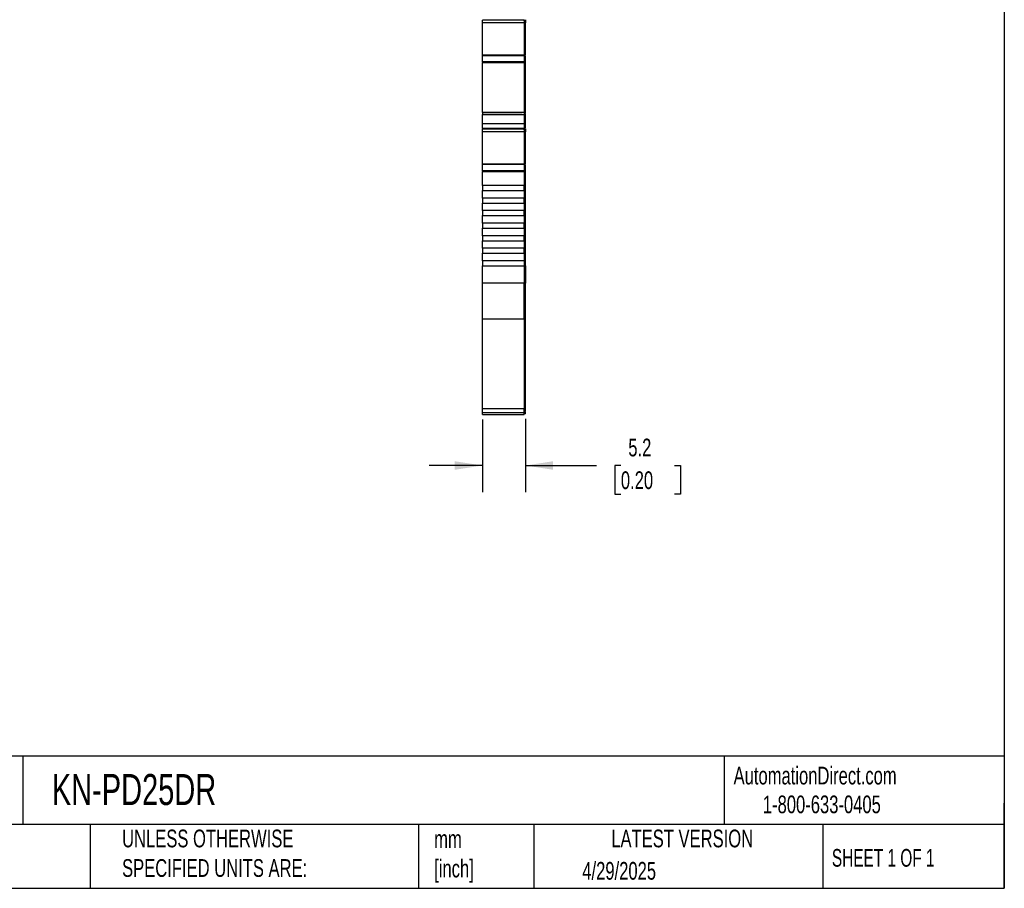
# Model space of a CAD drawing. Header units: millimetres. Extents: x 6 to 273, y 6 to 210.
# Tile 6 of 10: x 155 to 273, y 6 to 110. Entities that reach past the tile are written whole.
import ezdxf

# ---------------------------------------------------------------- set-up
doc = ezdxf.new("R2010")
doc.units = ezdxf.units.MM
doc.linetypes.add('SLD-Solid', pattern=[0])
doc.layers.add('DIMENSIONS', color=140, linetype='SLD-Solid', lineweight=25)
doc.layers.add('TEXT', color=140, linetype='SLD-Solid', lineweight=25)
doc.styles.add('SLDTEXTSTYLE0', font='TXT', dxfattribs={"width": 0.7})
doc.styles.add('SLDTEXTSTYLE1', font='TXT', dxfattribs={"width": 0.65})
doc.dimstyles.new('SLDDIMSTYLE1', dxfattribs={"dimtxt": 2.158008, "dimasz": 3.302, "dimexe": 0, "dimexo": 0.0625, "dimgap": 0.539502, "dimtad": 0, "dimtih": 1, "dimtoh": 1, "dimrnd": 1e-09, "dimzin": 12, "dimdsep": 46, "dimtxsty": 'SLDTEXTSTYLE0', "dimsah": 1, "dimcen": 0.09, "dimadec": 0, "dimazin": 3, "dimtfac": 1, "dimtmove": 0, "dimatfit": 0, "dimfxl": 0, "dimfrac": 2, "dimtolj": 1, "dimtzin": 12, "dimarcsym": 0})

# ---------------------------------------------------------------- blocks, each defined once
blk = doc.blocks.new('_D_3')
at = {"layer": 'DIMENSIONS'}
for p, q in [((215.83, 62.44), (215.83, 53.69)), ((210.68, 62.36), (210.68, 53.69)), ((210.68, 56.87), (204.33, 56.87)), ((215.83, 56.87), (224.29, 56.87)), ((227.22, 56.87), (226.49, 56.87)), ((226.49, 56.87), (226.49, 53.44)), ((233.63, 56.87), (234.35, 56.87)), ((234.35, 56.87), (234.35, 53.44)), ((226.49, 53.44), (227.22, 53.44)), ((234.35, 53.44), (233.63, 53.44))]:
    blk.add_line(p, q, dxfattribs=at)
for points in [[(210.68, 56.87), (207.37, 57.38), (207.37, 56.36)], [(215.83, 56.87), (219.13, 56.36), (219.13, 57.38)]]:
    blk.add_solid(points, dxfattribs=at)
at = {"layer": 'DIMENSIONS', "char_height": 2.117, "attachment_point": 1, "style": 'SLDTEXTSTYLE0'}
for s, insert in [('5.2', (228.11, 60.08)), ('0.20', (227.22, 56.17))]:
    blk.add_mtext(s, dxfattribs=dict(at, insert=insert))

msp = doc.modelspace()

# ---------------------------------------------------------------- linework, layer by layer
for p, q in [((210.677, 110.14), (210.677, 110.124)), ((210.677, 110.124), (215.577, 110.124)), ((210.677, 109.794), (210.677, 110.085)), ((210.677, 109.794), (215.677, 109.794)), ((210.677, 105.971), (210.677, 109.794)), ((215.577, 110.124), (215.577, 110.085)), ((215.677, 110.085), (215.577, 110.085)), ((215.577, 110.076), (215.677, 110.076)), ((215.677, 110.124), (215.677, 110.14)), ((215.677, 110.124), (215.677, 110.085)), ((215.677, 110.085), (215.677, 110.076)), ((215.677, 110.082), (215.677, 109.794)), ((215.677, 109.794), (215.677, 105.971)), ((215.827, 109.769), (215.677, 109.769)), ((215.827, 105.902), (215.827, 109.769)), ((210.677, 105.939), (215.677, 105.939)), ((210.677, 105.869), (210.677, 105.939)), ((215.677, 105.939), (215.677, 105.869)), ((210.677, 105.869), (215.677, 105.869)), ((210.677, 105.096), (210.677, 105.869)), ((215.677, 105.096), (210.677, 105.096)), ((210.677, 105.096), (210.677, 105.018)), ((210.677, 105.018), (215.677, 105.018)), ((210.677, 99.032), (210.677, 105.018)), ((215.677, 105.869), (215.677, 105.096)), ((215.677, 105.838), (215.827, 105.838)), ((215.677, 105.775), (215.827, 105.775)), ((215.677, 105.096), (215.677, 105.018)), ((215.677, 105.07), (215.827, 105.07)), ((215.677, 105.018), (215.677, 99.032)), ((215.677, 105.018), (215.827, 105.018)), ((215.827, 105.07), (215.827, 105.775)), ((215.827, 98.996), (215.827, 105.018)), ((215.677, 99.032), (210.677, 99.032)), ((210.677, 99.032), (210.677, 98.81)), ((210.677, 99.032), (211.071, 99.032)), ((211.071, 99.032), (210.677, 99.032)), ((211.552, 99.032), (210.677, 99.032)), ((210.677, 99.032), (210.677, 99.032)), ((210.677, 99.032), (210.677, 99.032)), ((211.477, 99.032), (211.177, 99.032)), ((211.177, 99.032), (211.177, 99.032)), ((211.177, 99.032), (211.477, 99.032)), ((211.478, 99.032), (211.277, 99.032)), ((211.277, 99.032), (211.277, 99.032)), ((211.277, 99.032), (211.478, 99.032)), ((211.552, 99.032), (211.477, 99.032)), ((211.477, 99.032), (211.477, 99.032)), ((211.477, 99.032), (211.477, 99.032)), ((211.477, 99.032), (211.677, 99.032)), ((215.026, 99.032), (211.478, 99.032)), ((211.478, 99.032), (215.026, 99.032)), ((211.677, 99.032), (214.827, 99.032)), ((214.827, 99.032), (215.027, 99.032)), ((215.027, 99.032), (214.952, 99.032)), ((215.677, 99.032), (214.952, 99.032)), ((215.026, 99.032), (215.227, 99.032)), ((215.227, 99.032), (215.026, 99.032)), ((215.027, 99.032), (215.027, 99.032)), ((215.027, 99.032), (215.327, 99.032)), ((215.327, 99.032), (215.027, 99.032)), ((215.027, 99.032), (215.027, 99.032)), ((215.227, 99.032), (215.227, 99.032)), ((215.327, 99.032), (215.327, 99.032)), ((215.427, 99.032), (215.427, 99.032)), ((215.677, 99.032), (215.677, 98.81)), ((215.677, 99.032), (215.677, 99.032)), ((215.677, 98.932), (215.827, 98.932)), ((215.677, 98.932), (215.827, 98.932)), ((210.677, 98.81), (215.677, 98.81)), ((210.677, 97.684), (210.677, 98.81)), ((215.677, 97.684), (210.677, 97.684)), ((210.677, 97.125), (210.677, 97.684)), ((215.677, 98.81), (215.677, 97.684)), ((215.677, 98.784), (215.827, 98.784)), ((215.677, 97.727), (215.827, 97.727)), ((215.677, 97.684), (215.677, 97.125)), ((215.827, 97.727), (215.827, 98.784)), ((215.827, 97.217), (215.827, 97.727)), ((215.677, 97.125), (210.677, 97.125)), ((210.677, 97.125), (210.677, 97.109)), ((210.677, 97.109), (215.577, 97.109)), ((210.677, 96.78), (210.677, 97.07)), ((210.677, 96.78), (215.677, 96.78)), ((210.677, 92.956), (210.677, 96.78)), ((215.577, 97.109), (215.577, 97.07)), ((215.577, 97.07), (215.677, 97.07)), ((215.577, 97.062), (215.677, 97.062)), ((215.677, 97.217), (215.827, 97.217)), ((215.677, 97.167), (215.827, 97.167)), ((215.677, 97.162), (215.827, 97.162)), ((215.677, 97.151), (215.827, 97.151)), ((215.677, 97.067), (215.677, 96.78)), ((215.677, 96.78), (215.677, 92.956)), ((215.827, 96.754), (215.677, 96.754)), ((215.827, 97.162), (215.827, 97.167)), ((215.827, 92.887), (215.827, 96.754)), ((210.677, 92.924), (215.677, 92.924)), ((210.677, 92.855), (210.677, 92.924)), ((215.677, 92.855), (210.677, 92.855)), ((210.677, 92.081), (210.677, 92.855)), ((215.677, 92.081), (210.677, 92.081)), ((210.677, 92.003), (215.677, 92.003)), ((210.677, 90.332), (210.677, 92.003)), ((215.677, 92.924), (215.677, 92.855)), ((215.677, 92.855), (215.677, 92.081)), ((215.677, 92.823), (215.827, 92.823)), ((215.677, 92.76), (215.827, 92.76)), ((215.677, 92.055), (215.827, 92.055)), ((215.677, 92.003), (215.677, 90.332)), ((215.677, 92.003), (215.827, 92.003)), ((215.827, 92.055), (215.827, 92.76)), ((215.827, 90.332), (215.827, 92.003)), ((215.677, 90.332), (210.677, 90.332)), ((210.677, 89.732), (215.677, 89.732)), ((210.677, 88.832), (210.677, 89.732)), ((215.677, 90.332), (215.827, 90.332)), ((215.677, 89.732), (215.677, 88.832)), ((215.827, 80.732), (215.827, 90.332)), ((215.677, 88.832), (210.677, 88.832)), ((210.677, 88.232), (215.677, 88.232)), ((210.677, 87.332), (210.677, 88.232)), ((215.677, 87.332), (210.677, 87.332)), ((215.677, 88.232), (215.677, 87.332)), ((210.677, 86.732), (215.677, 86.732)), ((210.677, 85.832), (210.677, 86.732)), ((215.677, 86.732), (215.677, 85.832)), ((215.677, 85.832), (210.677, 85.832)), ((210.677, 85.232), (215.677, 85.232)), ((210.677, 84.332), (210.677, 85.232)), ((215.677, 85.232), (215.677, 84.332)), ((215.677, 84.332), (210.677, 84.332)), ((210.677, 83.732), (215.677, 83.732)), ((210.677, 82.832), (210.677, 83.732)), ((215.677, 83.732), (215.677, 82.832)), ((215.677, 82.832), (210.677, 82.832)), ((210.677, 82.232), (215.677, 82.232)), ((210.677, 81.332), (210.677, 82.232)), ((215.677, 81.332), (210.677, 81.332)), ((210.677, 81.332), (210.677, 80.732)), ((215.677, 82.232), (215.677, 81.332)), ((215.677, 81.332), (215.677, 80.732)), ((210.677, 80.732), (215.677, 80.732)), ((210.677, 78.671), (210.677, 80.732)), ((215.677, 80.732), (215.677, 78.671)), ((215.677, 80.732), (215.827, 80.732)), ((215.827, 80.732), (215.827, 78.671)), ((215.677, 78.671), (210.677, 78.671)), ((210.677, 74.381), (210.677, 78.671)), ((215.677, 74.381), (215.677, 78.671)), ((215.827, 78.671), (215.677, 78.671)), ((210.677, 74.381), (215.677, 74.381)), ((210.677, 63.628), (210.677, 74.381)), ((215.677, 74.467), (215.827, 74.467)), ((215.677, 74.381), (215.677, 63.628)), ((215.827, 63.714), (215.827, 74.467)), ((215.677, 63.628), (210.677, 63.628)), ((210.677, 63.222), (210.677, 63.628)), ((215.677, 63.714), (215.827, 63.714)), ((215.677, 63.222), (215.677, 63.628)), ((210.677, 63.222), (215.677, 63.222)), ((210.677, 62.96), (210.677, 63.222)), ((210.677, 62.96), (215.677, 62.96)), ((215.677, 63.322), (215.827, 63.322)), ((215.677, 62.96), (215.677, 63.222)), ((215.827, 63.06), (215.677, 63.06))]:
    msp.add_line(p, q)
at = {"flags": 128}
for points in [[(211.071, 99.032), (211.398, 99.032), (211.767, 99.032), (212.168, 99.032), (212.588, 99.032), (213.017, 99.032), (213.442, 99.032), (213.851, 99.032), (214.232, 99.032), (214.575, 99.032), (214.87, 99.032), (215.108, 99.032), (215.284, 99.032), (215.391, 99.032), (215.427, 99.032)], [(215.427, 99.032), (215.391, 99.032), (215.284, 99.032), (215.108, 99.032), (214.87, 99.032), (214.575, 99.032), (214.232, 99.032), (213.851, 99.032), (213.442, 99.032), (213.017, 99.032), (212.588, 99.032), (212.168, 99.032), (211.767, 99.032), (211.398, 99.032), (211.071, 99.032)]]:
    msp.add_lwpolyline(points, dxfattribs=at)
for points, knots in [([(215.827, 110.113), (215.827, 110.065), (215.827, 109.953), (215.827, 109.836), (215.827, 109.769)], [0, 0, 0, 0, 0.42219645, 1, 1, 1, 1]), ([(215.827, 98.784), (215.827, 98.826), (215.827, 98.864), (215.827, 98.917), (215.827, 98.932), (215.827, 98.932)], [0, 0, 0, 0, 0.5, 0.5, 1, 1, 1, 1]), ([(215.827, 97.098), (215.827, 97.05), (215.827, 96.938), (215.827, 96.821), (215.827, 96.754)], [0, 0, 0, 0, 0.4221958, 1, 1, 1, 1]), ([(210.677, 90.332), (210.677, 90.332), (210.677, 90.3), (210.677, 90.189), (210.677, 90.111), (210.677, 89.953), (210.677, 89.875), (210.677, 89.764), (210.677, 89.732), (210.677, 89.732)], [0, 0, 0, 0, 0.25, 0.25, 0.5, 0.5, 0.75, 0.75, 1, 1, 1, 1]), ([(215.677, 89.732), (215.677, 89.732), (215.677, 89.764), (215.677, 89.875), (215.677, 89.953), (215.677, 90.111), (215.677, 90.189), (215.677, 90.3), (215.677, 90.332), (215.677, 90.332)], [0, 0, 0, 0, 0.25, 0.25, 0.5, 0.5, 0.75, 0.75, 1, 1, 1, 1]), ([(210.677, 88.832), (210.677, 88.832), (210.677, 88.8), (210.677, 88.689), (210.677, 88.611), (210.677, 88.453), (210.677, 88.375), (210.677, 88.264), (210.677, 88.232), (210.677, 88.232)], [0, 0, 0, 0, 0.25, 0.25, 0.5, 0.5, 0.75, 0.75, 1, 1, 1, 1]), ([(215.677, 88.232), (215.677, 88.232), (215.677, 88.264), (215.677, 88.375), (215.677, 88.453), (215.677, 88.611), (215.677, 88.689), (215.677, 88.8), (215.677, 88.832), (215.677, 88.832)], [0, 0, 0, 0, 0.25, 0.25, 0.5, 0.5, 0.75, 0.75, 1, 1, 1, 1]), ([(210.677, 87.332), (210.677, 87.332), (210.677, 87.3), (210.677, 87.189), (210.677, 87.111), (210.677, 86.953), (210.677, 86.875), (210.677, 86.764), (210.677, 86.732), (210.677, 86.732)], [0, 0, 0, 0, 0.25, 0.25, 0.5, 0.5, 0.75, 0.75, 1, 1, 1, 1]), ([(215.677, 86.732), (215.677, 86.732), (215.677, 86.764), (215.677, 86.875), (215.677, 86.953), (215.677, 87.111), (215.677, 87.189), (215.677, 87.3), (215.677, 87.332), (215.677, 87.332)], [0, 0, 0, 0, 0.25, 0.25, 0.5, 0.5, 0.75, 0.75, 1, 1, 1, 1]), ([(210.677, 85.832), (210.677, 85.832), (210.677, 85.8), (210.677, 85.689), (210.677, 85.611), (210.677, 85.453), (210.677, 85.375), (210.677, 85.264), (210.677, 85.232), (210.677, 85.232)], [0, 0, 0, 0, 0.25, 0.25, 0.5, 0.5, 0.75, 0.75, 1, 1, 1, 1]), ([(215.677, 85.232), (215.677, 85.232), (215.677, 85.264), (215.677, 85.375), (215.677, 85.453), (215.677, 85.611), (215.677, 85.689), (215.677, 85.8), (215.677, 85.832), (215.677, 85.832)], [0, 0, 0, 0, 0.25, 0.25, 0.5, 0.5, 0.75, 0.75, 1, 1, 1, 1]), ([(210.677, 84.332), (210.677, 84.332), (210.677, 84.3), (210.677, 84.189), (210.677, 84.111), (210.677, 83.953), (210.677, 83.875), (210.677, 83.764), (210.677, 83.732), (210.677, 83.732)], [0, 0, 0, 0, 0.25, 0.25, 0.5, 0.5, 0.75, 0.75, 1, 1, 1, 1]), ([(215.677, 83.732), (215.677, 83.732), (215.677, 83.764), (215.677, 83.875), (215.677, 83.953), (215.677, 84.111), (215.677, 84.189), (215.677, 84.3), (215.677, 84.332), (215.677, 84.332)], [0, 0, 0, 0, 0.25, 0.25, 0.5, 0.5, 0.75, 0.75, 1, 1, 1, 1]), ([(210.677, 82.832), (210.677, 82.832), (210.677, 82.8), (210.677, 82.689), (210.677, 82.611), (210.677, 82.453), (210.677, 82.375), (210.677, 82.264), (210.677, 82.232), (210.677, 82.232)], [0, 0, 0, 0, 0.25, 0.25, 0.5, 0.5, 0.75, 0.75, 1, 1, 1, 1]), ([(215.677, 82.232), (215.677, 82.232), (215.677, 82.264), (215.677, 82.375), (215.677, 82.453), (215.677, 82.611), (215.677, 82.689), (215.677, 82.8), (215.677, 82.832), (215.677, 82.832)], [0, 0, 0, 0, 0.25, 0.25, 0.5, 0.5, 0.75, 0.75, 1, 1, 1, 1]), ([(215.827, 74.467), (215.827, 74.899), (215.827, 75.522), (215.827, 76.987), (215.827, 77.829), (215.827, 78.671)], [0, 0, 0, 0, 0.5, 0.5, 1, 1, 1, 1]), ([(215.827, 63.335), (215.827, 63.331), (215.827, 63.306), (215.827, 63.415), (215.827, 63.614), (215.827, 63.714)], [0, 0, 0, 0, 0.0858756, 0.5429378, 1, 1, 1, 1]), ([(215.827, 63.06), (215.827, 63.069), (215.827, 63.085), (215.827, 63.212), (215.827, 63.261)], [0, 0, 0, 0, 0.6125065, 1, 1, 1, 1])]:
    msp.add_open_spline(points, degree=3, knots=knots)
for points in [[(215.827, 105.018), (215.827, 105.035), (215.827, 105.053), (215.827, 105.07)], [(210.677, 92.081), (210.677, 92.055), (210.677, 92.029), (210.677, 92.003)], [(215.677, 92.003), (215.677, 92.029), (215.677, 92.055), (215.677, 92.081)], [(215.827, 92.003), (215.827, 92.021), (215.827, 92.038), (215.827, 92.055)]]:
    msp.add_open_spline(points, degree=3)
at = {"layer": 'TEXT'}
for p, q in [((273.05, 209.55), (273.05, 6.35)), ((273.05, 22.126), (6.35, 22.126)), ((155.759, 22.126), (155.759, 13.97)), ((239.575, 22.126), (239.575, 13.97)), ((273.05, 6.35), (273.05, 16.51)), ((273.05, 13.97), (6.35, 13.97)), ((163.78, 13.97), (163.78, 6.35)), ((203.024, 13.97), (203.024, 6.35)), ((216.812, 13.97), (216.812, 6.35)), ((251.349, 13.97), (251.349, 6.35)), ((6.35, 6.35), (273.05, 6.35))]:
    msp.add_line(p, q, dxfattribs=at)

# ---------------------------------------------------------------- texts
for s, insert, char_height, attachment_point, style in [('KN-PD25DR', (159.208, 20.006), 3.7042, 1, 'SLDTEXTSTYLE0'), ('AutomationDirect.com', (240.695, 20.877), 2.11667, 1, 'SLDTEXTSTYLE0'), ('1-800-633-0405', (244.192, 17.437), 2.11667, 1, 'SLDTEXTSTYLE0'), ('UNLESS OTHERWISE ^JSPECIFIED UNITS ARE:', (167.608, 13.361), 2.11667, 1, 'SLDTEXTSTYLE0'), ('LATEST VERSION', (234.552, 13.364), 2.11667, 2, 'SLDTEXTSTYLE0'), ('mm^J[inch]', (204.907, 13.297), 2.1167, 1, 'SLDTEXTSTYLE0'), ('SHEET 1 OF 1', (252.441, 11.051), 2.11667, 1, 'SLDTEXTSTYLE1'), ('4/29/2025', (222.613, 9.497), 2.1167, 1, 'SLDTEXTSTYLE0')]:
    msp.add_mtext(s, dxfattribs=dict(at, insert=insert, char_height=char_height, attachment_point=attachment_point, style=style))

# ---------------------------------------------------------------- dimensions: what is measured, and where the dimension line sits
at = {"layer": 'DIMENSIONS'}
dim = msp.add_linear_dim(base=(215.827, 56.868), p1=(210.677, 63.628), p2=(215.827, 63.714), angle=0, dimstyle='SLDDIMSTYLE1', dxfattribs=at)
dim.commit()
dim.dimension.update_dxf_attribs({"geometry": '_D_3', "text_midpoint": (230.423, 56.868), "dimtype": 160})

doc.saveas('drawing.dxf')
